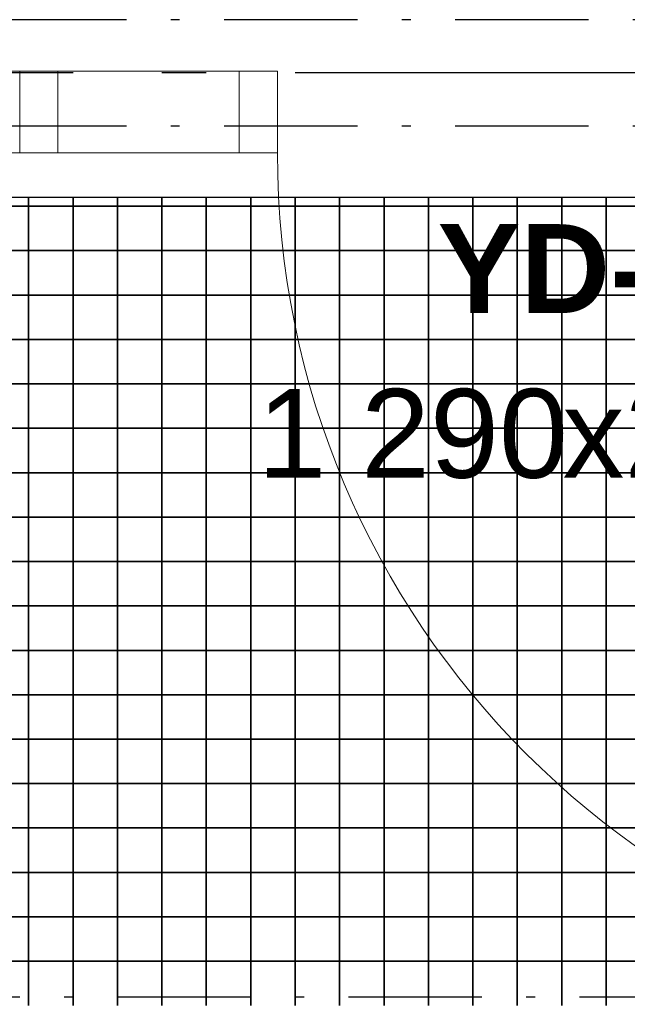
# Model space of a CAD drawing. Header units: millimetres. Extents: x 269 to 62306, y -15633 to 20300.
# Tile 22 of 90: x 9340 to 10024, y 452 to 1560. Entities that reach past the tile are written whole.
import ezdxf
from ezdxf.enums import TextEntityAlignment as Align

# ---------------------------------------------------------------- set-up
doc = ezdxf.new("R2010")
doc.units = ezdxf.units.MM
doc.header["$LTSCALE"] = 0.5
doc.header["$MEASUREMENT"] = 0
for name, pattern in [('Akselinje', [1500, 1000, -200, 100, -200]), ('Over snittplan', [520, 300, -100, 20, -100]), ('PLINE', [0])]:
    doc.linetypes.add(name, pattern=pattern)
for name, color, linetype in [('223- Bjelker', 7, 'Continuous'), ('244- Vinduer_ dører_ foldevegger(Nye konstruksjoner)', 7, 'Continuous'), ('712- Drenering (Nye konstruksjoner)', 7, 'Continuous'), ('82-- Modullinjer', 7, 'Continuous'), ('852- Teknisk_symbolsk informasjon_ bygning(Nye konstruksjoner)', 7, 'Continuous')]:
    doc.layers.add(name, color=color, linetype=linetype)
doc.layers.add('234- Vinduer_ dører_ porter(Nye konstruksjoner)', color=7, linetype='Continuous', lineweight=0)
doc.styles.add('GENERATED_STYLE_1', font='Arial.ttf')
doc.styles.add('GENERATED_STYLE_2', font='Arial Bold.ttf')

# ---------------------------------------------------------------- blocks, each defined once
blk = doc.blocks.new('*X190')
at = {"layer": '712- Drenering (Nye konstruksjoner)', "linetype": 'PLINE'}
for p, q in [((9350, 1360), (9350, 1350)), ((9350, 1350), (9350, 1360)), ((9400, 1360), (9400, 1350)), ((9400, 1350), (9400, 1360)), ((9450, 1360), (9450, 1350)), ((9450, 1350), (9450, 1360)), ((9500, 1360), (9500, 1350)), ((9500, 1350), (9500, 1360)), ((9550, 1360), (9550, 1350)), ((9550, 1350), (9550, 1360)), ((9600, 1360), (9600, 1350)), ((9600, 1350), (9600, 1360)), ((9650, 1360), (9650, 1350)), ((9650, 1350), (9650, 1360)), ((9700, 1360), (9700, 1350)), ((9700, 1350), (9700, 1360)), ((9750, 1360), (9750, 1350)), ((9750, 1350), (9750, 1360)), ((9800, 1360), (9800, 1350)), ((9800, 1350), (9800, 1360)), ((9850, 1360), (9850, 1350)), ((9850, 1350), (9850, 1360)), ((9900, 1360), (9900, 1350)), ((9900, 1350), (9900, 1360)), ((9950, 1360), (9950, 1350)), ((9950, 1350), (9950, 1360)), ((10000, 1360), (10000, 1350)), ((10000, 1350), (10000, 1360)), ((9300, 1350), (9350, 1350)), ((9350, 1350), (9300, 1350)), ((9350, 1350), (9400, 1350)), ((9350, 1350), (9350, 1300)), ((9400, 1350), (9350, 1350)), ((9350, 1300), (9350, 1350)), ((9400, 1350), (9450, 1350)), ((9400, 1350), (9400, 1300)), ((9450, 1350), (9400, 1350)), ((9400, 1300), (9400, 1350)), ((9450, 1350), (9500, 1350)), ((9450, 1350), (9450, 1300)), ((9500, 1350), (9450, 1350)), ((9450, 1300), (9450, 1350)), ((9500, 1350), (9550, 1350)), ((9500, 1350), (9500, 1300)), ((9550, 1350), (9500, 1350)), ((9500, 1300), (9500, 1350)), ((9550, 1350), (9600, 1350)), ((9550, 1350), (9550, 1300)), ((9600, 1350), (9550, 1350)), ((9550, 1300), (9550, 1350)), ((9600, 1350), (9650, 1350)), ((9600, 1350), (9600, 1300)), ((9650, 1350), (9600, 1350)), ((9600, 1300), (9600, 1350)), ((9650, 1350), (9700, 1350)), ((9650, 1350), (9650, 1300)), ((9700, 1350), (9650, 1350)), ((9650, 1300), (9650, 1350)), ((9700, 1350), (9750, 1350)), ((9700, 1350), (9700, 1300)), ((9750, 1350), (9700, 1350)), ((9700, 1300), (9700, 1350)), ((9750, 1350), (9800, 1350)), ((9750, 1350), (9750, 1300)), ((9800, 1350), (9750, 1350)), ((9750, 1300), (9750, 1350)), ((9800, 1350), (9850, 1350)), ((9800, 1350), (9800, 1300)), ((9850, 1350), (9800, 1350)), ((9800, 1300), (9800, 1350)), ((9850, 1350), (9900, 1350)), ((9850, 1350), (9850, 1300)), ((9900, 1350), (9850, 1350)), ((9850, 1300), (9850, 1350)), ((9900, 1350), (9950, 1350)), ((9900, 1350), (9900, 1300)), ((9950, 1350), (9900, 1350)), ((9900, 1300), (9900, 1350)), ((9950, 1350), (10000, 1350)), ((9950, 1350), (9950, 1300)), ((10000, 1350), (9950, 1350)), ((9950, 1300), (9950, 1350)), ((10000, 1350), (10050, 1350)), ((10000, 1350), (10000, 1300)), ((10050, 1350), (10000, 1350)), ((10000, 1300), (10000, 1350)), ((9300, 1300), (9350, 1300)), ((9350, 1300), (9300, 1300)), ((9350, 1300), (9400, 1300)), ((9350, 1300), (9350, 1250)), ((9400, 1300), (9350, 1300)), ((9350, 1250), (9350, 1300)), ((9400, 1300), (9450, 1300)), ((9400, 1300), (9400, 1250)), ((9450, 1300), (9400, 1300)), ((9400, 1250), (9400, 1300)), ((9450, 1300), (9500, 1300)), ((9450, 1300), (9450, 1250)), ((9500, 1300), (9450, 1300)), ((9450, 1250), (9450, 1300)), ((9500, 1300), (9550, 1300)), ((9500, 1300), (9500, 1250)), ((9550, 1300), (9500, 1300)), ((9500, 1250), (9500, 1300)), ((9550, 1300), (9600, 1300)), ((9550, 1300), (9550, 1250)), ((9600, 1300), (9550, 1300)), ((9550, 1250), (9550, 1300)), ((9600, 1300), (9650, 1300)), ((9600, 1300), (9600, 1250)), ((9650, 1300), (9600, 1300)), ((9600, 1250), (9600, 1300)), ((9650, 1300), (9700, 1300)), ((9650, 1300), (9650, 1250)), ((9700, 1300), (9650, 1300)), ((9650, 1250), (9650, 1300)), ((9700, 1300), (9750, 1300)), ((9700, 1300), (9700, 1250)), ((9750, 1300), (9700, 1300)), ((9700, 1250), (9700, 1300)), ((9750, 1300), (9800, 1300)), ((9750, 1300), (9750, 1250)), ((9800, 1300), (9750, 1300)), ((9750, 1250), (9750, 1300)), ((9800, 1300), (9850, 1300)), ((9800, 1300), (9800, 1250)), ((9850, 1300), (9800, 1300)), ((9800, 1250), (9800, 1300)), ((9850, 1300), (9900, 1300)), ((9850, 1300), (9850, 1250)), ((9900, 1300), (9850, 1300)), ((9850, 1250), (9850, 1300)), ((9900, 1300), (9950, 1300)), ((9900, 1300), (9900, 1250)), ((9950, 1300), (9900, 1300)), ((9900, 1250), (9900, 1300)), ((9950, 1300), (10000, 1300)), ((9950, 1300), (9950, 1250)), ((10000, 1300), (9950, 1300)), ((9950, 1250), (9950, 1300)), ((10000, 1300), (10050, 1300)), ((10000, 1300), (10000, 1250)), ((10050, 1300), (10000, 1300)), ((10000, 1250), (10000, 1300)), ((9300, 1250), (9350, 1250)), ((9350, 1250), (9300, 1250)), ((9350, 1250), (9400, 1250)), ((9350, 1250), (9350, 1200)), ((9400, 1250), (9350, 1250)), ((9350, 1200), (9350, 1250)), ((9400, 1250), (9450, 1250)), ((9400, 1250), (9400, 1200)), ((9450, 1250), (9400, 1250)), ((9400, 1200), (9400, 1250)), ((9450, 1250), (9500, 1250)), ((9450, 1250), (9450, 1200)), ((9500, 1250), (9450, 1250)), ((9450, 1200), (9450, 1250)), ((9500, 1250), (9550, 1250)), ((9500, 1250), (9500, 1200)), ((9550, 1250), (9500, 1250)), ((9500, 1200), (9500, 1250)), ((9550, 1250), (9600, 1250)), ((9550, 1250), (9550, 1200)), ((9600, 1250), (9550, 1250)), ((9550, 1200), (9550, 1250)), ((9600, 1250), (9650, 1250)), ((9600, 1250), (9600, 1200)), ((9650, 1250), (9600, 1250)), ((9600, 1200), (9600, 1250)), ((9650, 1250), (9700, 1250)), ((9650, 1250), (9650, 1200)), ((9700, 1250), (9650, 1250)), ((9650, 1200), (9650, 1250)), ((9700, 1250), (9750, 1250)), ((9700, 1250), (9700, 1200)), ((9750, 1250), (9700, 1250)), ((9700, 1200), (9700, 1250)), ((9750, 1250), (9800, 1250)), ((9750, 1250), (9750, 1200)), ((9800, 1250), (9750, 1250)), ((9750, 1200), (9750, 1250)), ((9800, 1250), (9850, 1250)), ((9800, 1250), (9800, 1200)), ((9850, 1250), (9800, 1250)), ((9800, 1200), (9800, 1250)), ((9850, 1250), (9900, 1250)), ((9850, 1250), (9850, 1200)), ((9900, 1250), (9850, 1250)), ((9850, 1200), (9850, 1250)), ((9900, 1250), (9950, 1250)), ((9900, 1250), (9900, 1200)), ((9950, 1250), (9900, 1250)), ((9900, 1200), (9900, 1250)), ((9950, 1250), (10000, 1250)), ((9950, 1250), (9950, 1200)), ((10000, 1250), (9950, 1250)), ((9950, 1200), (9950, 1250)), ((10000, 1250), (10050, 1250)), ((10000, 1250), (10000, 1200)), ((10050, 1250), (10000, 1250)), ((10000, 1200), (10000, 1250)), ((9300, 1200), (9350, 1200)), ((9350, 1200), (9300, 1200)), ((9350, 1200), (9400, 1200)), ((9350, 1200), (9350, 1150)), ((9400, 1200), (9350, 1200)), ((9350, 1150), (9350, 1200)), ((9400, 1200), (9450, 1200)), ((9400, 1200), (9400, 1150)), ((9450, 1200), (9400, 1200)), ((9400, 1150), (9400, 1200)), ((9450, 1200), (9500, 1200)), ((9450, 1200), (9450, 1150)), ((9500, 1200), (9450, 1200)), ((9450, 1150), (9450, 1200)), ((9500, 1200), (9550, 1200)), ((9500, 1200), (9500, 1150)), ((9550, 1200), (9500, 1200)), ((9500, 1150), (9500, 1200)), ((9550, 1200), (9600, 1200)), ((9550, 1200), (9550, 1150)), ((9600, 1200), (9550, 1200)), ((9550, 1150), (9550, 1200)), ((9600, 1200), (9650, 1200)), ((9600, 1200), (9600, 1150)), ((9650, 1200), (9600, 1200)), ((9600, 1150), (9600, 1200)), ((9650, 1200), (9700, 1200)), ((9650, 1200), (9650, 1150)), ((9700, 1200), (9650, 1200)), ((9650, 1150), (9650, 1200)), ((9700, 1200), (9750, 1200)), ((9700, 1200), (9700, 1150)), ((9750, 1200), (9700, 1200)), ((9700, 1150), (9700, 1200)), ((9750, 1200), (9800, 1200)), ((9750, 1200), (9750, 1150)), ((9800, 1200), (9750, 1200)), ((9750, 1150), (9750, 1200)), ((9800, 1200), (9850, 1200)), ((9800, 1200), (9800, 1150)), ((9850, 1200), (9800, 1200)), ((9800, 1150), (9800, 1200)), ((9850, 1200), (9900, 1200)), ((9850, 1200), (9850, 1150)), ((9900, 1200), (9850, 1200)), ((9850, 1150), (9850, 1200)), ((9900, 1200), (9950, 1200)), ((9900, 1200), (9900, 1150)), ((9950, 1200), (9900, 1200)), ((9900, 1150), (9900, 1200)), ((9950, 1200), (10000, 1200)), ((9950, 1200), (9950, 1150)), ((10000, 1200), (9950, 1200)), ((9950, 1150), (9950, 1200)), ((10000, 1200), (10050, 1200)), ((10000, 1200), (10000, 1150)), ((10050, 1200), (10000, 1200)), ((10000, 1150), (10000, 1200)), ((9300, 1150), (9350, 1150)), ((9350, 1150), (9300, 1150)), ((9350, 1150), (9400, 1150)), ((9350, 1150), (9350, 1100)), ((9400, 1150), (9350, 1150)), ((9350, 1100), (9350, 1150)), ((9400, 1150), (9450, 1150)), ((9400, 1150), (9400, 1100)), ((9450, 1150), (9400, 1150)), ((9400, 1100), (9400, 1150)), ((9450, 1150), (9500, 1150)), ((9450, 1150), (9450, 1100)), ((9500, 1150), (9450, 1150)), ((9450, 1100), (9450, 1150)), ((9500, 1150), (9550, 1150)), ((9500, 1150), (9500, 1100)), ((9550, 1150), (9500, 1150)), ((9500, 1100), (9500, 1150)), ((9550, 1150), (9600, 1150)), ((9550, 1150), (9550, 1100)), ((9600, 1150), (9550, 1150)), ((9550, 1100), (9550, 1150)), ((9600, 1150), (9650, 1150)), ((9600, 1150), (9600, 1100)), ((9650, 1150), (9600, 1150)), ((9600, 1100), (9600, 1150)), ((9650, 1150), (9700, 1150)), ((9650, 1150), (9650, 1100)), ((9700, 1150), (9650, 1150)), ((9650, 1100), (9650, 1150)), ((9700, 1150), (9750, 1150)), ((9700, 1150), (9700, 1100)), ((9750, 1150), (9700, 1150)), ((9700, 1100), (9700, 1150)), ((9750, 1150), (9800, 1150)), ((9750, 1150), (9750, 1100)), ((9800, 1150), (9750, 1150)), ((9750, 1100), (9750, 1150)), ((9800, 1150), (9850, 1150)), ((9800, 1150), (9800, 1100)), ((9850, 1150), (9800, 1150)), ((9800, 1100), (9800, 1150)), ((9850, 1150), (9900, 1150)), ((9850, 1150), (9850, 1100)), ((9900, 1150), (9850, 1150)), ((9850, 1100), (9850, 1150)), ((9900, 1150), (9950, 1150)), ((9900, 1150), (9900, 1100)), ((9950, 1150), (9900, 1150)), ((9900, 1100), (9900, 1150)), ((9950, 1150), (10000, 1150)), ((9950, 1150), (9950, 1100)), ((10000, 1150), (9950, 1150)), ((9950, 1100), (9950, 1150)), ((10000, 1150), (10050, 1150)), ((10000, 1150), (10000, 1100)), ((10050, 1150), (10000, 1150)), ((10000, 1100), (10000, 1150)), ((9300, 1100), (9350, 1100)), ((9350, 1100), (9300, 1100)), ((9350, 1100), (9400, 1100)), ((9350, 1100), (9350, 1050)), ((9400, 1100), (9350, 1100)), ((9350, 1050), (9350, 1100)), ((9400, 1100), (9450, 1100)), ((9400, 1100), (9400, 1050)), ((9450, 1100), (9400, 1100)), ((9400, 1050), (9400, 1100)), ((9450, 1100), (9500, 1100)), ((9450, 1100), (9450, 1050)), ((9500, 1100), (9450, 1100)), ((9450, 1050), (9450, 1100)), ((9500, 1100), (9550, 1100)), ((9500, 1100), (9500, 1050)), ((9550, 1100), (9500, 1100)), ((9500, 1050), (9500, 1100)), ((9550, 1100), (9600, 1100)), ((9550, 1100), (9550, 1050)), ((9600, 1100), (9550, 1100)), ((9550, 1050), (9550, 1100)), ((9600, 1100), (9650, 1100)), ((9600, 1100), (9600, 1050)), ((9650, 1100), (9600, 1100)), ((9600, 1050), (9600, 1100)), ((9650, 1100), (9700, 1100)), ((9650, 1100), (9650, 1050)), ((9700, 1100), (9650, 1100)), ((9650, 1050), (9650, 1100)), ((9700, 1100), (9750, 1100)), ((9700, 1100), (9700, 1050)), ((9750, 1100), (9700, 1100)), ((9700, 1050), (9700, 1100)), ((9750, 1100), (9800, 1100)), ((9750, 1100), (9750, 1050)), ((9800, 1100), (9750, 1100)), ((9750, 1050), (9750, 1100)), ((9800, 1100), (9850, 1100)), ((9800, 1100), (9800, 1050)), ((9850, 1100), (9800, 1100)), ((9800, 1050), (9800, 1100)), ((9850, 1100), (9900, 1100)), ((9850, 1100), (9850, 1050)), ((9900, 1100), (9850, 1100)), ((9850, 1050), (9850, 1100)), ((9900, 1100), (9950, 1100)), ((9900, 1100), (9900, 1050)), ((9950, 1100), (9900, 1100)), ((9900, 1050), (9900, 1100)), ((9950, 1100), (10000, 1100)), ((9950, 1100), (9950, 1050)), ((10000, 1100), (9950, 1100)), ((9950, 1050), (9950, 1100)), ((10000, 1100), (10050, 1100)), ((10000, 1100), (10000, 1050)), ((10050, 1100), (10000, 1100)), ((10000, 1050), (10000, 1100)), ((9300, 1050), (9350, 1050)), ((9350, 1050), (9300, 1050)), ((9350, 1050), (9400, 1050)), ((9350, 1050), (9350, 1000)), ((9400, 1050), (9350, 1050)), ((9350, 1000), (9350, 1050)), ((9400, 1050), (9450, 1050)), ((9400, 1050), (9400, 1000)), ((9450, 1050), (9400, 1050)), ((9400, 1000), (9400, 1050)), ((9450, 1050), (9500, 1050)), ((9450, 1050), (9450, 1000)), ((9500, 1050), (9450, 1050)), ((9450, 1000), (9450, 1050)), ((9500, 1050), (9550, 1050)), ((9500, 1050), (9500, 1000)), ((9550, 1050), (9500, 1050)), ((9500, 1000), (9500, 1050)), ((9550, 1050), (9600, 1050)), ((9550, 1050), (9550, 1000)), ((9600, 1050), (9550, 1050)), ((9550, 1000), (9550, 1050)), ((9600, 1050), (9650, 1050)), ((9600, 1050), (9600, 1000)), ((9650, 1050), (9600, 1050)), ((9600, 1000), (9600, 1050)), ((9650, 1050), (9700, 1050)), ((9650, 1050), (9650, 1000)), ((9700, 1050), (9650, 1050)), ((9650, 1000), (9650, 1050)), ((9700, 1050), (9750, 1050)), ((9700, 1050), (9700, 1000)), ((9750, 1050), (9700, 1050)), ((9700, 1000), (9700, 1050)), ((9750, 1050), (9800, 1050)), ((9750, 1050), (9750, 1000)), ((9800, 1050), (9750, 1050)), ((9750, 1000), (9750, 1050)), ((9800, 1050), (9850, 1050)), ((9800, 1050), (9800, 1000)), ((9850, 1050), (9800, 1050)), ((9800, 1000), (9800, 1050)), ((9850, 1050), (9900, 1050)), ((9850, 1050), (9850, 1000)), ((9900, 1050), (9850, 1050)), ((9850, 1000), (9850, 1050)), ((9900, 1050), (9950, 1050)), ((9900, 1050), (9900, 1000)), ((9950, 1050), (9900, 1050)), ((9900, 1000), (9900, 1050)), ((9950, 1050), (10000, 1050)), ((9950, 1050), (9950, 1000)), ((10000, 1050), (9950, 1050)), ((9950, 1000), (9950, 1050)), ((10000, 1050), (10050, 1050)), ((10000, 1050), (10000, 1000)), ((10050, 1050), (10000, 1050)), ((10000, 1000), (10000, 1050)), ((9300, 1000), (9350, 1000)), ((9350, 1000), (9300, 1000)), ((9350, 1000), (9400, 1000)), ((9350, 1000), (9350, 950)), ((9400, 1000), (9350, 1000)), ((9350, 950), (9350, 1000)), ((9400, 1000), (9450, 1000)), ((9400, 1000), (9400, 950)), ((9450, 1000), (9400, 1000)), ((9400, 950), (9400, 1000)), ((9450, 1000), (9500, 1000)), ((9450, 1000), (9450, 950)), ((9500, 1000), (9450, 1000)), ((9450, 950), (9450, 1000)), ((9500, 1000), (9550, 1000)), ((9500, 1000), (9500, 950)), ((9550, 1000), (9500, 1000)), ((9500, 950), (9500, 1000)), ((9550, 1000), (9600, 1000)), ((9550, 1000), (9550, 950)), ((9600, 1000), (9550, 1000)), ((9550, 950), (9550, 1000)), ((9600, 1000), (9650, 1000)), ((9600, 1000), (9600, 950)), ((9650, 1000), (9600, 1000)), ((9600, 950), (9600, 1000)), ((9650, 1000), (9700, 1000)), ((9650, 1000), (9650, 950)), ((9700, 1000), (9650, 1000)), ((9650, 950), (9650, 1000)), ((9700, 1000), (9750, 1000)), ((9700, 1000), (9700, 950)), ((9750, 1000), (9700, 1000)), ((9700, 950), (9700, 1000)), ((9750, 1000), (9800, 1000)), ((9750, 1000), (9750, 950)), ((9800, 1000), (9750, 1000)), ((9750, 950), (9750, 1000)), ((9800, 1000), (9850, 1000)), ((9800, 1000), (9800, 950)), ((9850, 1000), (9800, 1000)), ((9800, 950), (9800, 1000)), ((9850, 1000), (9900, 1000)), ((9850, 1000), (9850, 950)), ((9900, 1000), (9850, 1000)), ((9850, 950), (9850, 1000)), ((9900, 1000), (9950, 1000)), ((9900, 1000), (9900, 950)), ((9950, 1000), (9900, 1000)), ((9900, 950), (9900, 1000)), ((9950, 1000), (10000, 1000)), ((9950, 1000), (9950, 950)), ((10000, 1000), (9950, 1000)), ((9950, 950), (9950, 1000)), ((10000, 1000), (10050, 1000)), ((10000, 1000), (10000, 950)), ((10050, 1000), (10000, 1000)), ((10000, 950), (10000, 1000)), ((9300, 950), (9350, 950)), ((9350, 950), (9300, 950)), ((9350, 950), (9400, 950)), ((9350, 950), (9350, 900)), ((9400, 950), (9350, 950)), ((9350, 900), (9350, 950)), ((9400, 950), (9450, 950)), ((9400, 950), (9400, 900)), ((9450, 950), (9400, 950)), ((9400, 900), (9400, 950)), ((9450, 950), (9500, 950)), ((9450, 950), (9450, 900)), ((9500, 950), (9450, 950)), ((9450, 900), (9450, 950)), ((9500, 950), (9550, 950)), ((9500, 950), (9500, 900)), ((9550, 950), (9500, 950)), ((9500, 900), (9500, 950)), ((9550, 950), (9600, 950)), ((9550, 950), (9550, 900)), ((9600, 950), (9550, 950)), ((9550, 900), (9550, 950)), ((9600, 950), (9650, 950)), ((9600, 950), (9600, 900)), ((9650, 950), (9600, 950)), ((9600, 900), (9600, 950)), ((9650, 950), (9700, 950)), ((9650, 950), (9650, 900)), ((9700, 950), (9650, 950)), ((9650, 900), (9650, 950)), ((9700, 950), (9750, 950)), ((9700, 950), (9700, 900)), ((9750, 950), (9700, 950)), ((9700, 900), (9700, 950)), ((9750, 950), (9800, 950)), ((9750, 950), (9750, 900)), ((9800, 950), (9750, 950)), ((9750, 900), (9750, 950)), ((9800, 950), (9850, 950)), ((9800, 950), (9800, 900)), ((9850, 950), (9800, 950)), ((9800, 900), (9800, 950)), ((9850, 950), (9900, 950)), ((9850, 950), (9850, 900)), ((9900, 950), (9850, 950)), ((9850, 900), (9850, 950)), ((9900, 950), (9950, 950)), ((9900, 950), (9900, 900)), ((9950, 950), (9900, 950)), ((9900, 900), (9900, 950)), ((9950, 950), (10000, 950)), ((9950, 950), (9950, 900)), ((10000, 950), (9950, 950)), ((9950, 900), (9950, 950)), ((10000, 950), (10050, 950)), ((10000, 950), (10000, 900)), ((10050, 950), (10000, 950)), ((10000, 900), (10000, 950)), ((9300, 900), (9350, 900)), ((9350, 900), (9300, 900)), ((9350, 900), (9400, 900)), ((9350, 900), (9350, 850)), ((9400, 900), (9350, 900)), ((9350, 850), (9350, 900)), ((9400, 900), (9450, 900)), ((9400, 900), (9400, 850)), ((9450, 900), (9400, 900)), ((9400, 850), (9400, 900)), ((9450, 900), (9500, 900)), ((9450, 900), (9450, 850)), ((9500, 900), (9450, 900)), ((9450, 850), (9450, 900)), ((9500, 900), (9550, 900)), ((9500, 900), (9500, 850)), ((9550, 900), (9500, 900)), ((9500, 850), (9500, 900)), ((9550, 900), (9600, 900)), ((9550, 900), (9550, 850)), ((9600, 900), (9550, 900)), ((9550, 850), (9550, 900)), ((9600, 900), (9650, 900)), ((9600, 900), (9600, 850)), ((9650, 900), (9600, 900)), ((9600, 850), (9600, 900)), ((9650, 900), (9700, 900)), ((9650, 900), (9650, 850)), ((9700, 900), (9650, 900)), ((9650, 850), (9650, 900)), ((9700, 900), (9750, 900)), ((9700, 900), (9700, 850)), ((9750, 900), (9700, 900)), ((9700, 850), (9700, 900)), ((9750, 900), (9800, 900)), ((9750, 900), (9750, 850)), ((9800, 900), (9750, 900)), ((9750, 850), (9750, 900)), ((9800, 900), (9850, 900)), ((9800, 900), (9800, 850)), ((9850, 900), (9800, 900)), ((9800, 850), (9800, 900)), ((9850, 900), (9900, 900)), ((9850, 900), (9850, 850)), ((9900, 900), (9850, 900)), ((9850, 850), (9850, 900)), ((9900, 900), (9950, 900)), ((9900, 900), (9900, 850)), ((9950, 900), (9900, 900)), ((9900, 850), (9900, 900)), ((9950, 900), (10000, 900)), ((9950, 900), (9950, 850)), ((10000, 900), (9950, 900)), ((9950, 850), (9950, 900)), ((10000, 900), (10050, 900)), ((10000, 900), (10000, 850)), ((10050, 900), (10000, 900)), ((10000, 850), (10000, 900)), ((9300, 850), (9350, 850)), ((9350, 850), (9300, 850)), ((9350, 850), (9400, 850)), ((9350, 850), (9350, 800)), ((9400, 850), (9350, 850)), ((9350, 800), (9350, 850)), ((9400, 850), (9450, 850)), ((9400, 850), (9400, 800)), ((9450, 850), (9400, 850)), ((9400, 800), (9400, 850)), ((9450, 850), (9500, 850)), ((9450, 850), (9450, 800)), ((9500, 850), (9450, 850)), ((9450, 800), (9450, 850)), ((9500, 850), (9550, 850)), ((9500, 850), (9500, 800)), ((9550, 850), (9500, 850)), ((9500, 800), (9500, 850)), ((9550, 850), (9600, 850)), ((9550, 850), (9550, 800)), ((9600, 850), (9550, 850)), ((9550, 800), (9550, 850)), ((9600, 850), (9650, 850)), ((9600, 850), (9600, 800)), ((9650, 850), (9600, 850)), ((9600, 800), (9600, 850)), ((9650, 850), (9700, 850)), ((9650, 850), (9650, 800)), ((9700, 850), (9650, 850)), ((9650, 800), (9650, 850)), ((9700, 850), (9750, 850)), ((9700, 850), (9700, 800)), ((9750, 850), (9700, 850)), ((9700, 800), (9700, 850)), ((9750, 850), (9800, 850)), ((9750, 850), (9750, 800)), ((9800, 850), (9750, 850)), ((9750, 800), (9750, 850)), ((9800, 850), (9850, 850)), ((9800, 850), (9800, 800)), ((9850, 850), (9800, 850)), ((9800, 800), (9800, 850)), ((9850, 850), (9900, 850)), ((9850, 850), (9850, 800)), ((9900, 850), (9850, 850)), ((9850, 800), (9850, 850)), ((9900, 850), (9950, 850)), ((9900, 850), (9900, 800)), ((9950, 850), (9900, 850)), ((9900, 800), (9900, 850)), ((9950, 850), (10000, 850)), ((9950, 850), (9950, 800)), ((10000, 850), (9950, 850)), ((9950, 800), (9950, 850)), ((10000, 850), (10050, 850)), ((10000, 850), (10000, 800)), ((10050, 850), (10000, 850)), ((10000, 800), (10000, 850)), ((9300, 800), (9350, 800)), ((9350, 800), (9300, 800)), ((9350, 800), (9400, 800)), ((9350, 800), (9350, 750)), ((9400, 800), (9350, 800)), ((9350, 750), (9350, 800)), ((9400, 800), (9450, 800)), ((9400, 800), (9400, 750)), ((9450, 800), (9400, 800)), ((9400, 750), (9400, 800)), ((9450, 800), (9500, 800)), ((9450, 800), (9450, 750)), ((9500, 800), (9450, 800)), ((9450, 750), (9450, 800)), ((9500, 800), (9550, 800)), ((9500, 800), (9500, 750)), ((9550, 800), (9500, 800)), ((9500, 750), (9500, 800)), ((9550, 800), (9600, 800)), ((9550, 800), (9550, 750)), ((9600, 800), (9550, 800)), ((9550, 750), (9550, 800)), ((9600, 800), (9650, 800)), ((9600, 800), (9600, 750)), ((9650, 800), (9600, 800)), ((9600, 750), (9600, 800)), ((9650, 800), (9700, 800)), ((9650, 800), (9650, 750)), ((9700, 800), (9650, 800)), ((9650, 750), (9650, 800)), ((9700, 800), (9750, 800)), ((9700, 800), (9700, 750)), ((9750, 800), (9700, 800)), ((9700, 750), (9700, 800)), ((9750, 800), (9800, 800)), ((9750, 800), (9750, 750)), ((9800, 800), (9750, 800)), ((9750, 750), (9750, 800)), ((9800, 800), (9850, 800)), ((9800, 800), (9800, 750)), ((9850, 800), (9800, 800)), ((9800, 750), (9800, 800)), ((9850, 800), (9900, 800)), ((9850, 800), (9850, 750)), ((9900, 800), (9850, 800)), ((9850, 750), (9850, 800)), ((9900, 800), (9950, 800)), ((9900, 800), (9900, 750)), ((9950, 800), (9900, 800)), ((9900, 750), (9900, 800)), ((9950, 800), (10000, 800)), ((9950, 800), (9950, 750)), ((10000, 800), (9950, 800)), ((9950, 750), (9950, 800)), ((10000, 800), (10050, 800)), ((10000, 800), (10000, 750)), ((10050, 800), (10000, 800)), ((10000, 750), (10000, 800)), ((9300, 750), (9350, 750)), ((9350, 750), (9300, 750)), ((9350, 750), (9400, 750)), ((9350, 750), (9350, 700)), ((9400, 750), (9350, 750)), ((9350, 700), (9350, 750)), ((9400, 750), (9450, 750)), ((9400, 750), (9400, 700)), ((9450, 750), (9400, 750)), ((9400, 700), (9400, 750)), ((9450, 750), (9500, 750)), ((9450, 750), (9450, 700)), ((9500, 750), (9450, 750)), ((9450, 700), (9450, 750)), ((9500, 750), (9550, 750)), ((9500, 750), (9500, 700)), ((9550, 750), (9500, 750)), ((9500, 700), (9500, 750)), ((9550, 750), (9600, 750)), ((9550, 750), (9550, 700)), ((9600, 750), (9550, 750)), ((9550, 700), (9550, 750)), ((9600, 750), (9650, 750)), ((9600, 750), (9600, 700)), ((9650, 750), (9600, 750)), ((9600, 700), (9600, 750)), ((9650, 750), (9700, 750)), ((9650, 750), (9650, 700)), ((9700, 750), (9650, 750)), ((9650, 700), (9650, 750)), ((9700, 750), (9750, 750)), ((9700, 750), (9700, 700)), ((9750, 750), (9700, 750)), ((9700, 700), (9700, 750)), ((9750, 750), (9800, 750)), ((9750, 750), (9750, 700)), ((9800, 750), (9750, 750)), ((9750, 700), (9750, 750)), ((9800, 750), (9850, 750)), ((9800, 750), (9800, 700)), ((9850, 750), (9800, 750)), ((9800, 700), (9800, 750)), ((9850, 750), (9900, 750)), ((9850, 750), (9850, 700)), ((9900, 750), (9850, 750)), ((9850, 700), (9850, 750)), ((9900, 750), (9950, 750)), ((9900, 750), (9900, 700)), ((9950, 750), (9900, 750)), ((9900, 700), (9900, 750)), ((9950, 750), (10000, 750)), ((9950, 750), (9950, 700)), ((10000, 750), (9950, 750)), ((9950, 700), (9950, 750)), ((10000, 750), (10050, 750)), ((10000, 750), (10000, 700)), ((10050, 750), (10000, 750)), ((10000, 700), (10000, 750)), ((9300, 700), (9350, 700)), ((9350, 700), (9300, 700)), ((9350, 700), (9400, 700)), ((9350, 700), (9350, 650)), ((9400, 700), (9350, 700)), ((9350, 650), (9350, 700)), ((9400, 700), (9450, 700)), ((9400, 700), (9400, 650)), ((9450, 700), (9400, 700)), ((9400, 650), (9400, 700)), ((9450, 700), (9500, 700)), ((9450, 700), (9450, 650)), ((9500, 700), (9450, 700)), ((9450, 650), (9450, 700)), ((9500, 700), (9550, 700)), ((9500, 700), (9500, 650)), ((9550, 700), (9500, 700)), ((9500, 650), (9500, 700)), ((9550, 700), (9600, 700)), ((9550, 700), (9550, 650)), ((9600, 700), (9550, 700)), ((9550, 650), (9550, 700)), ((9600, 700), (9650, 700)), ((9600, 700), (9600, 650)), ((9650, 700), (9600, 700)), ((9600, 650), (9600, 700)), ((9650, 700), (9700, 700)), ((9650, 700), (9650, 650)), ((9700, 700), (9650, 700)), ((9650, 650), (9650, 700)), ((9700, 700), (9750, 700)), ((9700, 700), (9700, 650)), ((9750, 700), (9700, 700)), ((9700, 650), (9700, 700)), ((9750, 700), (9800, 700)), ((9750, 700), (9750, 650)), ((9800, 700), (9750, 700)), ((9750, 650), (9750, 700)), ((9800, 700), (9850, 700)), ((9800, 700), (9800, 650)), ((9850, 700), (9800, 700)), ((9800, 650), (9800, 700)), ((9850, 700), (9900, 700)), ((9850, 700), (9850, 650)), ((9900, 700), (9850, 700)), ((9850, 650), (9850, 700)), ((9900, 700), (9950, 700)), ((9900, 700), (9900, 650)), ((9950, 700), (9900, 700)), ((9900, 650), (9900, 700)), ((9950, 700), (10000, 700)), ((9950, 700), (9950, 650)), ((10000, 700), (9950, 700)), ((9950, 650), (9950, 700)), ((10000, 700), (10050, 700)), ((10000, 700), (10000, 650)), ((10050, 700), (10000, 700)), ((10000, 650), (10000, 700)), ((9300, 650), (9350, 650)), ((9350, 650), (9300, 650)), ((9350, 650), (9400, 650)), ((9350, 650), (9350, 600)), ((9400, 650), (9350, 650)), ((9350, 600), (9350, 650)), ((9400, 650), (9450, 650)), ((9400, 650), (9400, 600)), ((9450, 650), (9400, 650)), ((9400, 600), (9400, 650)), ((9450, 650), (9500, 650)), ((9450, 650), (9450, 600)), ((9500, 650), (9450, 650)), ((9450, 600), (9450, 650)), ((9500, 650), (9550, 650)), ((9500, 650), (9500, 600)), ((9550, 650), (9500, 650)), ((9500, 600), (9500, 650)), ((9550, 650), (9600, 650)), ((9550, 650), (9550, 600)), ((9600, 650), (9550, 650)), ((9550, 600), (9550, 650)), ((9600, 650), (9650, 650)), ((9600, 650), (9600, 600)), ((9650, 650), (9600, 650)), ((9600, 600), (9600, 650)), ((9650, 650), (9700, 650)), ((9650, 650), (9650, 600)), ((9700, 650), (9650, 650)), ((9650, 600), (9650, 650)), ((9700, 650), (9750, 650)), ((9700, 650), (9700, 600)), ((9750, 650), (9700, 650)), ((9700, 600), (9700, 650)), ((9750, 650), (9800, 650)), ((9750, 650), (9750, 600)), ((9800, 650), (9750, 650)), ((9750, 600), (9750, 650)), ((9800, 650), (9850, 650)), ((9800, 650), (9800, 600)), ((9850, 650), (9800, 650)), ((9800, 600), (9800, 650)), ((9850, 650), (9900, 650)), ((9850, 650), (9850, 600)), ((9900, 650), (9850, 650)), ((9850, 600), (9850, 650)), ((9900, 650), (9950, 650)), ((9900, 650), (9900, 600)), ((9950, 650), (9900, 650)), ((9900, 600), (9900, 650)), ((9950, 650), (10000, 650)), ((9950, 650), (9950, 600)), ((10000, 650), (9950, 650)), ((9950, 600), (9950, 650)), ((10000, 650), (10050, 650)), ((10000, 650), (10000, 600)), ((10050, 650), (10000, 650)), ((10000, 600), (10000, 650)), ((9300, 600), (9350, 600)), ((9350, 600), (9300, 600)), ((9350, 600), (9400, 600)), ((9350, 600), (9350, 550)), ((9400, 600), (9350, 600)), ((9350, 550), (9350, 600)), ((9400, 600), (9450, 600)), ((9400, 600), (9400, 550)), ((9450, 600), (9400, 600)), ((9400, 550), (9400, 600)), ((9450, 600), (9500, 600)), ((9450, 600), (9450, 550)), ((9500, 600), (9450, 600)), ((9450, 550), (9450, 600)), ((9500, 600), (9550, 600)), ((9500, 600), (9500, 550)), ((9550, 600), (9500, 600)), ((9500, 550), (9500, 600)), ((9550, 600), (9600, 600)), ((9550, 600), (9550, 550)), ((9600, 600), (9550, 600)), ((9550, 550), (9550, 600)), ((9600, 600), (9650, 600)), ((9600, 600), (9600, 550)), ((9650, 600), (9600, 600)), ((9600, 550), (9600, 600)), ((9650, 600), (9700, 600)), ((9650, 600), (9650, 550)), ((9700, 600), (9650, 600)), ((9650, 550), (9650, 600)), ((9700, 600), (9750, 600)), ((9700, 600), (9700, 550)), ((9750, 600), (9700, 600)), ((9700, 550), (9700, 600)), ((9750, 600), (9800, 600)), ((9750, 600), (9750, 550)), ((9800, 600), (9750, 600)), ((9750, 550), (9750, 600)), ((9800, 600), (9850, 600)), ((9800, 600), (9800, 550)), ((9850, 600), (9800, 600)), ((9800, 550), (9800, 600)), ((9850, 600), (9900, 600)), ((9850, 600), (9850, 550)), ((9900, 600), (9850, 600)), ((9850, 550), (9850, 600)), ((9900, 600), (9950, 600)), ((9900, 600), (9900, 550)), ((9950, 600), (9900, 600)), ((9900, 550), (9900, 600)), ((9950, 600), (10000, 600)), ((9950, 600), (9950, 550)), ((10000, 600), (9950, 600)), ((9950, 550), (9950, 600)), ((10000, 600), (10050, 600)), ((10000, 600), (10000, 550)), ((10050, 600), (10000, 600)), ((10000, 550), (10000, 600)), ((9300, 550), (9350, 550)), ((9350, 550), (9300, 550)), ((9350, 550), (9400, 550)), ((9350, 550), (9350, 500)), ((9400, 550), (9350, 550)), ((9350, 500), (9350, 550)), ((9400, 550), (9450, 550)), ((9400, 550), (9400, 500)), ((9450, 550), (9400, 550)), ((9400, 500), (9400, 550)), ((9450, 550), (9500, 550)), ((9450, 550), (9450, 500)), ((9500, 550), (9450, 550)), ((9450, 500), (9450, 550)), ((9500, 550), (9550, 550)), ((9500, 550), (9500, 500)), ((9550, 550), (9500, 550)), ((9500, 500), (9500, 550)), ((9550, 550), (9600, 550)), ((9550, 550), (9550, 500)), ((9600, 550), (9550, 550)), ((9550, 500), (9550, 550)), ((9600, 550), (9650, 550)), ((9600, 550), (9600, 500)), ((9650, 550), (9600, 550)), ((9600, 500), (9600, 550)), ((9650, 550), (9700, 550)), ((9650, 550), (9650, 500)), ((9700, 550), (9650, 550)), ((9650, 500), (9650, 550)), ((9700, 550), (9750, 550)), ((9700, 550), (9700, 500)), ((9750, 550), (9700, 550)), ((9700, 500), (9700, 550)), ((9750, 550), (9800, 550)), ((9750, 550), (9750, 500)), ((9800, 550), (9750, 550)), ((9750, 500), (9750, 550)), ((9800, 550), (9850, 550)), ((9800, 550), (9800, 500)), ((9850, 550), (9800, 550)), ((9800, 500), (9800, 550)), ((9850, 550), (9900, 550)), ((9850, 550), (9850, 500)), ((9900, 550), (9850, 550)), ((9850, 500), (9850, 550)), ((9900, 550), (9950, 550)), ((9900, 550), (9900, 500)), ((9950, 550), (9900, 550)), ((9900, 500), (9900, 550)), ((9950, 550), (10000, 550)), ((9950, 550), (9950, 500)), ((10000, 550), (9950, 550)), ((9950, 500), (9950, 550)), ((10000, 550), (10050, 550)), ((10000, 550), (10000, 500)), ((10050, 550), (10000, 550)), ((10000, 500), (10000, 550)), ((9300, 500), (9350, 500)), ((9350, 500), (9300, 500)), ((9350, 500), (9400, 500)), ((9350, 500), (9350, 450)), ((9400, 500), (9350, 500)), ((9350, 450), (9350, 500)), ((9400, 500), (9450, 500)), ((9400, 500), (9400, 450)), ((9450, 500), (9400, 500)), ((9400, 450), (9400, 500)), ((9450, 500), (9500, 500)), ((9450, 500), (9450, 450)), ((9500, 500), (9450, 500)), ((9450, 450), (9450, 500)), ((9500, 500), (9550, 500)), ((9500, 500), (9500, 450)), ((9550, 500), (9500, 500)), ((9500, 450), (9500, 500)), ((9550, 500), (9600, 500)), ((9550, 500), (9550, 450)), ((9600, 500), (9550, 500)), ((9550, 450), (9550, 500)), ((9600, 500), (9650, 500)), ((9600, 500), (9600, 450)), ((9650, 500), (9600, 500)), ((9600, 450), (9600, 500)), ((9650, 500), (9700, 500)), ((9650, 500), (9650, 450)), ((9700, 500), (9650, 500)), ((9650, 450), (9650, 500)), ((9700, 500), (9750, 500)), ((9700, 500), (9700, 450)), ((9750, 500), (9700, 500)), ((9700, 450), (9700, 500)), ((9750, 500), (9800, 500)), ((9750, 500), (9750, 450)), ((9800, 500), (9750, 500)), ((9750, 450), (9750, 500)), ((9800, 500), (9850, 500)), ((9800, 500), (9800, 450)), ((9850, 500), (9800, 500)), ((9800, 450), (9800, 500)), ((9850, 500), (9900, 500)), ((9850, 500), (9850, 450)), ((9900, 500), (9850, 500)), ((9850, 450), (9850, 500)), ((9900, 500), (9950, 500)), ((9900, 500), (9900, 450)), ((9950, 500), (9900, 500)), ((9900, 450), (9900, 500)), ((9950, 500), (10000, 500)), ((9950, 500), (9950, 450)), ((10000, 500), (9950, 500)), ((9950, 450), (9950, 500)), ((10000, 500), (10050, 500)), ((10000, 500), (10000, 450)), ((10050, 500), (10000, 500)), ((10000, 450), (10000, 500))]:
    blk.add_line(p, q, dxfattribs=at)
blk = doc.blocks.new('Dør med sidefelt på side 2')
at = {"layer": '234- Vinduer_ dører_ porter(Nye konstruksjoner)', "linetype": 'PLINE'}
for p, q in [((602, 0), (602, 957)), ((-645, 0), (-655, 0)), ((-655, 0), (-655, -92)), ((-602, 0), (-645, 0)), ((-645, 0), (-645, -92)), ((-602, -92), (-602, 0)), ((-355, 0), (-398, 0)), ((-398, 0), (-398, -92)), ((-355, -92), (-355, 0)), ((645, 0), (602, 0)), ((602, 0), (602, -92)), ((645, 0), (655, 0)), ((645, -92), (645, 0)), ((655, 0), (655, -92)), ((-645, -92), (-655, -92)), ((-645, -92), (-602, -92)), ((-398, -92), (-355, -92)), ((602, -92), (645, -92)), ((645, -92), (655, -92))]:
    blk.add_line(p, q, dxfattribs=at)
at = {"layer": '234- Vinduer_ dører_ porter(Nye konstruksjoner)', "linetype": 'PLINE', "flags": 128}
blk.add_lwpolyline([(-602, -92), (-398, -92), (-398, 0), (-602, 0)], close=True, dxfattribs=at)
at = {"layer": '234- Vinduer_ dører_ porter(Nye konstruksjoner)', "linetype": 'PLINE'}
blk.add_arc((602, 0), 957, 90, 180, dxfattribs=at)
at = {"layer": '244- Vinduer_ dører_ foldevegger(Nye konstruksjoner)', "linetype": 'PLINE'}
for p, q in [((-655, 50), (-655, 0)), ((655, 50), (655, 0)), ((-655, 0), (-655, -92)), ((-655, 0), (-655, -92)), ((655, 0), (655, -92)), ((655, 0), (655, -92)), ((-655, -92), (-655, -150)), ((655, -92), (655, -150))]:
    blk.add_line(p, q, dxfattribs=at)
blk = doc.blocks.new('Dørstempel_3')
at = {"layer": '852- Teknisk_symbolsk informasjon_ bygning(Nye konstruksjoner)', "char_height": 100, "attachment_point": 1, "style": 'GENERATED_STYLE_1'}
for s, insert in [('\\A1;{\\pql;\\pt0,100;\\fArial|b0|i0|c0|p0;\\W1.000000;1\xa0290\\fArial|b0|i0|c0|p0;\\W1.000000;\\A1{\\H.66x;\\S^  ;}\\fArial|b0|i0|c0|p0;\\W1.000000;\\fArial|b0|i0|c0|p0;\\W1.000000;\\A1{\\H.66x;\\S^  ;}}', (-377.5, -415.7)), ('\\A1;{\\pql;\\pt0,100;\\fArial|b0|i0|c0|p0;\\W1.000000;x2\xa0090\\fArial|b0|i0|c0|p0;\\W1.000000;\\A1{\\H.66x;\\S^  ;}\\fArial|b0|i0|c0|p0;\\W1.000000;\\fArial|b0|i0|c0|p0;\\W1.000000;\\A1{\\H.66x;\\S^  ;}}', (-34.3, -415.7))]:
    blk.add_mtext(s, dxfattribs=dict(at, insert=insert))
at = {"layer": '852- Teknisk_symbolsk informasjon_ bygning(Nye konstruksjoner)', "style": 'GENERATED_STYLE_2'}
blk.add_attdef('AC_WIDO_ID', text='', height=100, dxfattribs=at).set_placement((0, -360.2), align=Align.BOTTOM_CENTER)
blk = doc.blocks.new('Standard grid marker_4')
at = {"layer": '82-- Modullinjer', "linetype": 'Akselinje'}
blk.add_line((200, 0), (53500, 0), dxfattribs=at)
at = {"layer": '82-- Modullinjer', "style": 'GENERATED_STYLE_2'}
blk.add_attdef('AC_MarkerText_1', text='', height=250, rotation=180, dxfattribs=at).set_placement((54000, -239.3), align=Align.TOP_CENTER)

msp = doc.modelspace()

# ---------------------------------------------------------------- linework, layer by layer
at = {"layer": '223- Bjelker', "linetype": 'Over snittplan'}
for p, q in [((27660, 1560), (2340, 1560)), ((27660, 1440), (2340, 1440)), ((2170, 460), (15050, 460))]:
    msp.add_line(p, q, dxfattribs=at)
at = {"layer": '712- Drenering (Nye konstruksjoner)', "linetype": 'PLINE', "flags": 128}
msp.add_lwpolyline([(10690, -140), (10690, 1360), (8690, 1360), (8690, -140)], close=True, dxfattribs=at)

# ---------------------------------------------------------------- block references
at = {"layer": '244- Vinduer_ dører_ foldevegger(Nye konstruksjoner)', "linetype": 'PLINE', "xscale": -1, "zscale": 1000, "rotation": 180}
msp.add_blockref('Dør med sidefelt på side 2', (9985, 1410), dxfattribs=at)
at = {"layer": '712- Drenering (Nye konstruksjoner)', "linetype": 'PLINE'}
msp.add_blockref('*X190', (0, 0), dxfattribs=at)
at = {"layer": '82-- Modullinjer', "linetype": 'PLINE', "zscale": 1000, "rotation": 180}
msp.add_blockref('Standard grid marker_4', (54600, 1500), dxfattribs=at)
at = {"layer": '852- Teknisk_symbolsk informasjon_ bygning(Nye konstruksjoner)'}
ref = msp.add_blockref('Dørstempel_3', (9985, 1560), dxfattribs=at)
ref.add_attrib('AC_WIDO_ID', 'YD-G', dxfattribs={"color": 7, "height": 100, "style": 'GENERATED_STYLE_2'}).set_placement((9985, 1199.8), align=Align.BOTTOM_CENTER)

doc.saveas('drawing.dxf')
